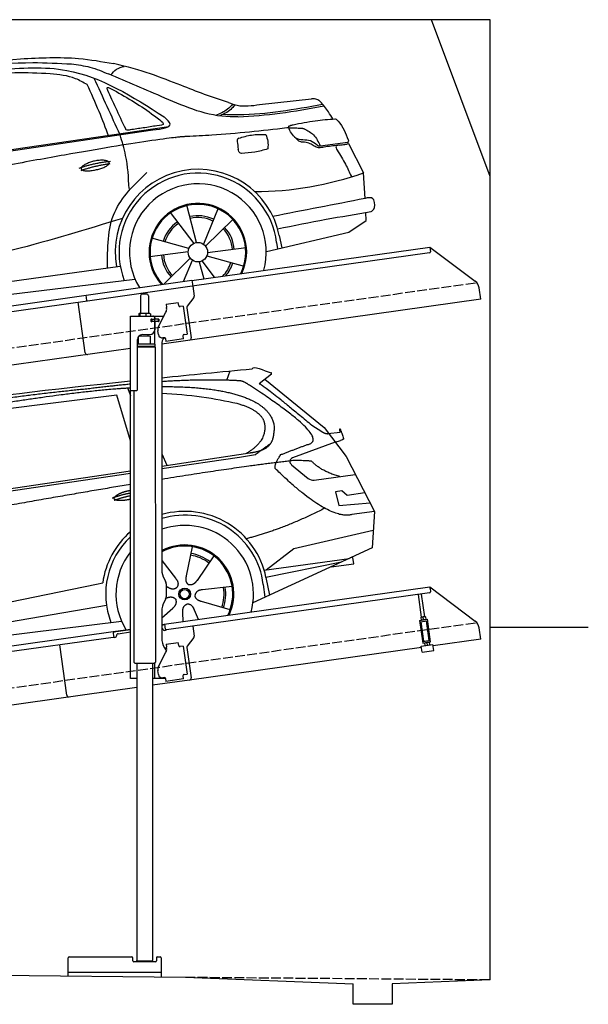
# Model space of a CAD drawing. Extents: x 200 to 6000, y 75 to 5100.
# Tile 3 of 3: x 3100 to 6000, y 75 to 5100. Entities that reach past the tile are written whole.
import ezdxf

# ---------------------------------------------------------------- set-up
doc = ezdxf.new("R2010")
doc.units = 0
doc.header["$LTSCALE"] = 10
doc.header["$MEASUREMENT"] = 0
doc.linetypes.add('GEN3', pattern=[6.25, 5, -1.25])
doc.layers.get('0').update_dxf_attribs({"linetype": 'CONTINUOUS'})
for name, color, linetype in [('3', 6, 'GEN3'), ('CAR', 1, 'CONTINUOUS'), ('SICHTBARE_KANTEN_DIN_', 7, 'CONTINUOUS')]:
    doc.layers.add(name, color=color, linetype=linetype)
doc.layers.add('AM_0', color=7, linetype='CONTINUOUS', lineweight=30)

# ---------------------------------------------------------------- blocks, each defined once
blk = doc.blocks.new('car_150')
at = {"layer": 'CAR'}
for p, q in [((12911.4, 1713.8), (12921.4, 1673.7)), ((13419.2, 1691), (13440.8, 1736.1)), ((12024, 1680.6), (11430.7, 1652.9)), ((11899, 1265.9), (12024, 1680.6)), ((12096.6, 1708.3), (11989, 1268.4)), ((12090.6, 1271.1), (12150.5, 1682.1)), ((12852.3, 1684.4), (12150.5, 1682.1)), ((12893.2, 1443.1), (12852.3, 1684.4)), ((13649.1, 1693.4), (13579.8, 1653)), ((13612.7, 1672.2), (13882, 1390.9)), ((11135.2, 1654.5), (11161.3, 1635)), ((11141, 1657.4), (11166.4, 1638.4)), ((11073.9, 1494.7), (10907.2, 1337.8)), ((13821.3, 1410.9), (13867.6, 1371.9)), ((13044.2, 1359.1), (13061.8, 1297.5)), ((13882, 1390.9), (13975.4, 1230.3)), ((13896.3, 1358), (13960.6, 1358.2)), ((13036.5, 1296.8), (13490.1, 1309.1)), ((13928.7, 1310.6), (13703.2, 1256.7)), ((13928.7, 1310.6), (13956.3, 1315.1)), ((10792.4, 1227), (12873.3, 1279.9)), ((10878.7, 1293.9), (10839.1, 1237.2)), ((10839.1, 1237.2), (12874.8, 1292.4)), ((13035, 1284), (13434.9, 1294.1)), ((13434.9, 1294.1), (13517.7, 1297.1)), ((10839.1, 1237.2), (10797.9, 1237.1)), ((13693.4, 1223.4), (13769.9, 1143.6)), ((13975.4, 1230.3), (14085, 934.5)), ((13799.3, 1131.2), (14011, 1134.1)), ((10757.1, 671.1), (10756.8, 1096.7)), ((13933.1, 1058.7), (13900.4, 1058.1)), ((13900.4, 1058.1), (13908.6, 986.7)), ((13957.3, 1033.3), (13933.1, 1058.7)), ((14047.8, 1034.9), (13957.3, 1033.3)), ((13908.6, 986.7), (14067.8, 981)), ((14085, 934.5), (13968.1, 932.9)), ((14085, 934.5), (14050.3, 752)), ((13141, 869.2), (13092, 726)), ((10407.4, 821.5), (10358.4, 678.2)), ((12978, 818.6), (13036.1, 720.2)), ((13244.2, 809.3), (13143.9, 695.8)), ((13654.4, 796.4), (14067.1, 840.8)), ((10225.5, 803), (10302.5, 672.5)), ((10510.6, 761.5), (10410.3, 648.1)), ((13500.7, 706.9), (13654.4, 796.4)), ((10136.6, 723.4), (10257.7, 632.5)), ((10765.8, 586.7), (12632.4, 738.6)), ((12632.4, 738.6), (12664.9, 741.2)), ((14050.3, 752), (13413, 548)), ((13489.8, 706.7), (13927.7, 712.7)), ((13947.4, 714.7), (13934, 714.7)), ((13947.5, 682.1), (13947.4, 714.7)), ((12984.9, 685.1), (12991.3, 680.2)), ((13886, 699.4), (13494.9, 667.6)), ((13494.9, 667.6), (13502.3, 576.6)), ((13831.6, 682), (13947.5, 682.1)), ((10786.5, 535.1), (12670.6, 626.7)), ((12976.6, 624.6), (12979.5, 625.3)), ((13318, 642.1), (13166.6, 644.4)), ((13477, 633.5), (13477, 568.5)), ((10098.1, 544.7), (10245.9, 577.5)), ((10584.4, 594.3), (10433, 596.6)), ((10746.2, 585.5), (10746.3, 535.1)), ((10765.8, 586.7), (10766, 535.1)), ((12942.4, 527.2), (13003.7, 570.3)), ((13127.9, 496.8), (13108.7, 559.2)), ((13292.9, 525.4), (13154, 585.7)), ((10157.7, 443.6), (10270.1, 522.6)), ((10559.3, 477.7), (10420.4, 538)), ((10688.1, 535.1), (12736.4, 536.2)), ((13047.9, 495.3), (13052.4, 542.1)), ((10314.2, 446.4), (10318.7, 494.4)), ((10394.7, 447.8), (10378.5, 500.5))]:
    blk.add_line(p, q, dxfattribs=at)
for centre, radius in [((13073.2, 633.8), 30.1), ((13073.2, 633.8), 23.6), ((10339.5, 586.1), 30.1), ((10339.5, 586.1), 23.6)]:
    blk.add_circle(centre, radius, dxfattribs=at)
for centre, radius, start, end in [((11252.1, 1516.2), 174.5, 103.8736, 114.54), ((13707.9, 1237.3), 20, 103.4358, 223.7473), ((10257, 101.4), 1122.3, 110.1048, 125.4377), ((13798.8, 1171.2), 40, 223.7473, 270.7861), ((10364.6, -67.1), 1141.2, 89.2488, 102.378), ((10404, 1188.8), 117.4, 257.9855, 270.1884), ((13073.6, 633.3), 422.7, 4.6504, 99.1419), ((10341.7, 585.3), 424.2, 0.1908, 123.6545), ((13073.6, 633.3), 403.4, 0.0315, 99.935), ((10341.7, 585.3), 404.6, 0.0315, 126.0807), ((13073.6, 633.3), 422.7, 124.0292, 165.2126), ((13073.6, 633.3), 403.4, 126.4564, 193.9312), ((10364.6, -67.1), 1141.2, 117.0267, 123.6712), ((13073.2, 633.8), 200.6, 117.1152, 118.6429), ((13073.2, 633.8), 200.6, 45.1152, 74.5463), ((13073.2, 633.8), 209.6, 45.262, 74.3995), ((10339.5, 586.1), 209.6, 117.262, 146.3995), ((10339.5, 586.1), 200.6, 117.1152, 146.5463), ((10339.5, 586.1), 200.6, 45.1152, 74.5463), ((10339.5, 586.1), 209.6, 45.262, 74.3995), ((13073.2, 633.8), 200.6, 333.1152, 2.5463), ((13073.2, 633.8), 209.6, 333.262, 2.3995), ((10339.5, 586.1), 200.6, 189.1152, 218.5463), ((10339.5, 586.1), 200.6, 333.1152, 2.5463), ((10339.5, 586.1), 209.6, 333.262, 2.3995), ((10339.5, 586.1), 209.6, 189.262, 218.3995)]:
    blk.add_arc(centre, radius, start, end, dxfattribs=at)
at = {"layer": 'CAR', "color": 1}
for centre, radius, start, end in [((13073.2, 633.8), 350.6, 337.8443, 102.4953), ((10339.5, 586.1), 352.3, 337.7412, 134.083), ((13073.2, 633.8), 350.6, 135.1816, 204.2079), ((13073.2, 633.8), 245, 326.7419, 111.5119), ((13073.2, 633.8), 250.6, 327.615, 110.8156), ((10339.5, 586.1), 247.7, 326.8255, 152.4877), ((10339.5, 586.1), 245, 326.3886, 152.2472), ((10339.5, 586.1), 247.7, 177.212, 215.2267), ((10339.5, 586.1), 245, 177.2589, 215.6636)]:
    blk.add_arc(centre, radius, start, end, dxfattribs=at)
at = {"layer": 'CAR'}
for points, degree in [([(11210.2, 1685.6), (11542.9, 1749.4), (12105.1, 1762), (12930.5, 1747.4)], 3), ([(11740.1, 1722.1), (11497.4, 1715.5), (11268.8, 1681.6)], 2), ([(12704.3, 1733.1), (12355.7, 1743.2), (11740.1, 1722.1)], 2), ([(12928.4, 1730.7), (12821.6, 1733.6), (12704.3, 1733.1)], 2), ([(13480.9, 1680.7), (13311.8, 1711.2), (13088.8, 1724)], 2), ([(13091.3, 1744.3), (13237.9, 1741.3), (13392.2, 1737.5), (13554.4, 1733)], 3), ([(13554.4, 1733), (13562.4, 1752.7), (13610.5, 1716.8), (13648.2, 1701.9)], 3), ([(10930.4, 1515.2), (11065.6, 1627.8), (11179.6, 1674.9)], 2), ([(11268.8, 1681.6), (11213.7, 1673.9), (11145.7, 1624)], 2), ([(11152.7, 1597.4), (11243.5, 1663), (11380.1, 1676.4)], 2), ([(13081.7, 1665.8), (13216.8, 1643.4), (13354, 1605.1), (13455.3, 1568)], 3), ([(13085.7, 1699.1), (13316, 1672.5), (13510.3, 1621.4), (13649.5, 1535.3), (13627.4, 1407.4)], 4), ([(13531.1, 1651.2), (13504.7, 1676.4), (13480.9, 1680.7)], 2), ([(13649.1, 1693.4), (13650.8, 1695), (13646.2, 1697.1), (13650.7, 1700.9), (13648.2, 1701.9)], 4), ([(10638.9, 1256.3), (10666.6, 1238), (10970.1, 1510.3), (11145.7, 1624)], 3), ([(11430.7, 1652.9), (11206.1, 1629.9), (11073.9, 1494.7)], 2), ([(13782.7, 1314.6), (13923.3, 1322), (13531.1, 1651.2)], 2), ([(13579.8, 1653), (13583.8, 1663.8), (13821.3, 1410.9)], 2), ([(10839.1, 1237.2), (10755.1, 1275), (11042.6, 1519.1), (11152.7, 1597.4)], 3), ([(13455.3, 1568), (13571.8, 1520.1), (13582.6, 1454.2)], 2), ([(10930.4, 1515.2), (10850.9, 1452.6), (10750.8, 1366.4), (10624.3, 1257.8), (10630.3, 1256.1)], 4), ([(13582.6, 1454.2), (13589.9, 1359.8), (13473.4, 1308.7)], 2), ([(13490.1, 1309.1), (13540.2, 1310.5), (13607.7, 1314), (13619.9, 1364.1), (13627.4, 1407.4)], 4), ([(10886.5, 1311.8), (10902.2, 1342.5), (10944.6, 1357.7)], 2), ([(10944.6, 1357.7), (10973.1, 1364.2), (10986, 1363.3)], 2), ([(10978.5, 1259), (10998.5, 1312.5), (10994.7, 1357.3)], 2), ([(10986, 1363.3), (10992.2, 1357.4), (10994.7, 1357.3)], 2), ([(13867.6, 1371.9), (13876, 1364.8), (13894, 1355.1), (13898.5, 1357.6), (13900.4, 1359.2)], 4), ([(13960.6, 1358.2), (13957.9, 1406.1), (13973.8, 1323.1)], 2), ([(10965.2, 1251), (10843.5, 1229), (10886.5, 1311.8)], 2), ([(13517.7, 1297.1), (13547.8, 1313.8), (13602.8, 1344.7)], 2), ([(13646, 1280.8), (13782.7, 1314.6)], 1), ([(13973.8, 1323.1), (13974.1, 1319.4), (13966.4, 1316.7), (13956.3, 1315.1)], 3), ([(10140.7, 1216.8), (10314.3, 1236.6), (10479.5, 1251.5), (10638.9, 1256.3)], 3), ([(10756.8, 1096.7), (10752.3, 1180.2), (10838, 1299.8)], 2), ([(10965.2, 1251), (10971.1, 1252.9), (10978.5, 1259)], 2), ([(11959.5, 1175.6), (11961.8, 1206.7), (11989, 1268.4)], 2), ([(13609.5, 1213.7), (13606.8, 1237.9), (13646, 1280.8)], 2), ([(10136.8, 1184.9), (10312.9, 1212.3), (10551.6, 1232.1)], 2), ([(12866.3, 1222.8), (11949.2, 1183.9), (10404.4, 1071.4)], 2), ([(10551.6, 1232.1), (10606.6, 1235.5), (10630, 1255)], 2), ([(13710.6, 1243.2), (13442.1, 1244.8), (13028.3, 1229.3)], 2), ([(13968.1, 932.9), (13845.3, 918), (13609.5, 1213.7)], 2), ([(13798.7, 1227.2), (13797.4, 1230.2), (13710.6, 1243.2)], 2), ([(13931.8, 1133), (13845.5, 1166.6), (13798.7, 1227.2)], 2), ([(11966.3, 684.4), (11947.2, 997.3), (11959.5, 1175.6)], 2), ([(12766.3, 1166), (12812.1, 1177.1), (12861, 1179.8)], 2), ([(12773.7, 1153.3), (12815.9, 1162.4), (12859.4, 1166.5)], 2), ([(12775.3, 1160.9), (12774.4, 1168.7), (12785.6, 1178.2), (12809.4, 1187.4), (12837.3, 1192.4), (12862.6, 1193)], 5), ([(12857.1, 1147.9), (12833.5, 1145.1), (12808.5, 1145), (12787.3, 1147.9), (12776.2, 1153.7), (12775.3, 1160.9)], 5), ([(9741.7, 1082), (9792.2, 1106.9), (9868, 1128.7)], 2), ([(11730.9, 1114.3), (11806, 1132.5), (11889.6, 1128.1)], 2), ([(11736.2, 1100.5), (11810, 1116.4), (11887.9, 1117)], 2), ([(9741.7, 1082), (9609.2, 1016.6)], 1), ([(9609.2, 1016.6), (9559.3, 1005.4), (9533, 884.6)], 2), ([(9719, 1030.4), (9665.9, 1005.8), (9630.6, 957.3)], 2), ([(9845.7, 1043.5), (9759.5, 1040.9), (9719, 1030.4)], 2), ([(9857.3, 1042), (9851.3, 1042.7), (9845.7, 1043.5)], 2), ([(9630.6, 957.3), (9611, 913.8), (9609.3, 895.7)], 2), ([(9831, 949.6), (9840.7, 962.6), (9849.5, 977.9)], 2), ([(13835.3, 982), (13612, 900.6), (13419.6, 876.1)], 2), ([(9610.6, 893.4), (9755, 898.2), (9831, 949.6)], 2), ([(9533, 884.6), (9526.5, 867.3), (9533.3, 836.2), (9544.5, 802.1), (9556, 769.5)], 4), ([(9609.3, 895.7), (9612.6, 895.6), (9610.6, 893.4)], 2), ([(13036.1, 720.2), (13054.6, 694.2), (13038.2, 672.9)], 2), ([(13092, 726), (13087.7, 713.3), (13084, 699.2), (13088.6, 685.5), (13099.5, 679.2)], 4), ([(10302.5, 672.5), (10321, 646.5), (10304.6, 625.2)], 2), ([(10358.4, 678.2), (10354.1, 665.6), (10350.4, 651.5), (10355, 637.8), (10365.9, 631.5)], 4), ([(11966.3, 684.4), (11977.6, 619.7), (11983.1, 593.3)], 2), ([(12991.3, 680.2), (13015.2, 659), (13038.2, 672.9)], 2), ([(13143.9, 695.8), (13135.1, 685.8), (13124.6, 675.6), (13110.4, 672.8), (13099.5, 679.2)], 4), ([(10257.7, 632.5), (10281.6, 611.2), (10304.6, 625.2)], 2), ([(10410.3, 648.1), (10401.4, 638.1), (10391, 627.9), (10376.8, 625.1), (10365.9, 631.5)], 4), ([(12979.5, 625.3), (13010, 634.8), (13025.2, 612.6)], 2), ([(13003.7, 570.3), (13031.3, 586.5), (13025.2, 612.6)], 2), ([(13166.6, 644.4), (13134.8, 647.5), (13124.4, 622.8)], 2), ([(13154, 585.7), (13123.7, 595.9), (13124.4, 622.8)], 2), ([(10245.9, 577.5), (10276.4, 587.1), (10291.6, 564.9)], 2), ([(10270.1, 522.6), (10297.7, 538.8), (10291.6, 564.9)], 2), ([(10433, 596.6), (10401.2, 599.8), (10390.8, 575)], 2), ([(10420.4, 538), (10390.1, 548.2), (10390.8, 575)], 2), ([(13052.4, 542.1), (13052.7, 574.1), (13078.5, 581.6)], 2), ([(13112.1, 548.2), (13105.2, 579.4), (13078.5, 581.6)], 2), ([(10318.7, 494.4), (10319.1, 526.3), (10344.9, 533.9)], 2), ([(10378.5, 500.5), (10371.6, 531.7), (10344.9, 533.9)], 2)]:
    blk.add_open_spline(points, degree=degree, dxfattribs=at)
for points, degree, knots in [([(11380.1, 1676.4), (11407, 1677.9), (11545.9, 1684.7), (12131.3, 1711.8), (12584.9, 1726.7), (12852.7, 1717.4), (12926.2, 1712.9)], 4, [0.0821318, 0.0821318, 0.0821318, 0.0821318, 0.0821318, 0.258851, 0.508851, 0.6086078, 0.6086078, 0.6086078, 0.6086078, 0.6086078]), ([(11736, 1111.2), (11735, 1119.4), (11755.7, 1136.1), (11838.1, 1157.7), (11931.6, 1126.3), (11845.9, 1093.1), (11761.1, 1092.3), (11737, 1103), (11736, 1111.2)], 5, [0, 0, 0, 0, 0, 0, 0.300106, 0.500106, 0.700106, 1, 1, 1, 1, 1, 1]), ([(9598.9, 658.5), (9606.2, 641.3), (9613.6, 624.7), (9621, 608.6), (9628.5, 593), (9650.9, 546.7), (9679.8, 538.5), (9717.2, 527.6), (9794.4, 527.1)], 4, [0.7158579, 0.7158579, 0.7158579, 0.7158579, 0.7158579, 0.9411234, 0.9411234, 0.9411234, 0.9411234, 1.6094789, 1.6094789, 1.6094789, 1.6094789, 1.6094789])]:
    blk.add_open_spline(points, degree=degree, knots=knots, dxfattribs=at)
blk = doc.blocks.new('car_150_')
at = {"layer": 'CAR'}
for p, q in [((6993.7, 5277.2), (7129.2, 5288.8)), ((6796.4, 5203.8), (6750.1, 4783)), ((6853.7, 5152.6), (6855.4, 5188)), ((6731.9, 5170.4), (6283.3, 5089.2)), ((6657.9, 4752.4), (6731.9, 5170.4)), ((6848, 4782.8), (6853.7, 5152.6)), ((5993.7, 5075.5), (6021.3, 5060)), ((8349.8, 5065.2), (8614.8, 5095.9)), ((5703.5, 4603.8), (7806, 4931.3)), ((5748.6, 4619.9), (7887.1, 4949.3)), ((5948.1, 4905.6), (5809.7, 4736.5)), ((8659.8, 4857.1), (8801.1, 4877.5)), ((8805, 4869.2), (8883.2, 4720.4)), ((5780.5, 4681.2), (5748.6, 4619.9)), ((8891.2, 4589.9), (8883.2, 4720.4)), ((5748.6, 4619.9), (5707.7, 4614.5)), ((8033.2, 4358.3), (7982.9, 4548.5)), ((8143.1, 4534), (8068.7, 4350.5)), ((7897.5, 4510.1), (8019.3, 4353.9)), ((8079.5, 4340.6), (8219, 4479.2)), ((8810.7, 4417.6), (8898.1, 4478.2)), ((8898.1, 4478.2), (8895.6, 4518.3)), ((5249.2, 4379.1), (5338.8, 4399.4)), ((7994.7, 4327.2), (7804.9, 4378.7)), ((8391.6, 4316.2), (8810.7, 4417.6)), ((8455.6, 4397.8), (8469.1, 4334.6)), ((8286.5, 4333.3), (8090.4, 4305.9)), ((8442.3, 4361.7), (8446.4, 4329.7)), ((4697.5, 4174.8), (4774.2, 4288.5)), ((7795.4, 4285.5), (7991.5, 4312.9)), ((8002.4, 4278.2), (7867.9, 4144.6)), ((8087.2, 4291.6), (8277, 4240.1)), ((7646, 4233.7), (5761.2, 3956.2)), ((7969.2, 4159.6), (8013.2, 4268.3)), ((8048.7, 4260.5), (8071.6, 4173.8)), ((8127.2, 4182.1), (8062.7, 4264.8)), ((5267.2, 3949.5), (5216.9, 4139.6)), ((5377, 4125.1), (5302.6, 3941.6)), ((5689.3, 3904.2), (7721.3, 4169.7)), ((5131.5, 4101.3), (5253.2, 3945.1)), ((5313.4, 3931.7), (5452.9, 4070.3)), ((5734.4, 4063.7), (5670.2, 4054.4)), ((5228.7, 3918.3), (5038.9, 3969.8)), ((4463, 3925.5), (4449.3, 3931.7)), ((4478.1, 3864), (4463, 3925.5)), ((4848.5, 3866.9), (4853.3, 3950.1)), ((4871, 3924.2), (4867.7, 3867.1)), ((5520.5, 3924.4), (5324.3, 3897.1)), ((5676.1, 3953), (5682.6, 3903)), ((5695.3, 3956.7), (5702.3, 3904.6)), ((5761.2, 3956.2), (5696.7, 3946.7)), ((5029.4, 3876.7), (5225.5, 3904)), ((5236.4, 3869.4), (5098.3, 3732.1)), ((5321.2, 3882.8), (5511, 3831.3)), ((5689.3, 3904.2), (5624.9, 3894.7)), ((5693.6, 3903), (5693.4, 3904.4)), ((5201.8, 3747.5), (5247.2, 3859.5)), ((5282.7, 3851.6), (5306.1, 3763)), ((5362.6, 3771.4), (5296.6, 3856))]:
    blk.add_line(p, q, dxfattribs=at)
for centre in [(8041, 4309.4), (5274.9, 3900.5)]:
    blk.add_circle(centre, 49.6, dxfattribs=at)
for centre, radius, start, end in [((6122, 4949.8), 174.5, 111.2882, 121.9546), ((8042.2, 4309.4), 422.7, 12.065, 190.707), ((8042.2, 4309.4), 403.4, 7.4461, 201.5292), ((8307.4, 6330.9), 1710.3, 270.6601, 289.6726), ((8041, 4309.4), 348.9, 345.0424, 211.6777), ((8041, 4309.4), 249, 334.6275, 221.995), ((8041, 4309.4), 244.1, 333.8517, 222.7626), ((8041, 4309.4), 186.2, 64.7762, 103.2667), ((8041, 4309.4), 176.5, 64.6018, 103.1816), ((5356.2, 3104.6), 1422.1, 107.8766, 127.519), ((8041, 4309.4), 186.2, 124.7762, 163.2667), ((8041, 4309.4), 176.5, 124.6018, 163.1816), ((8041, 4309.4), 176.5, 4.6018, 43.1816), ((8041, 4309.4), 186.2, 4.7762, 43.2667), ((5347.7, 3787.7), 599.5, 99.4563, 135.2463), ((5274.9, 3900.5), 424.2, 7.6054, 174.1435), ((5274.9, 3900.5), 404.6, 7.4461, 176.652), ((8041, 4309.4), 186.2, 184.7762, 223.2667), ((8041, 4309.4), 176.5, 184.6018, 223.1816), ((5274.9, 3900.5), 350, 344.7595, 185.4081), ((8041, 4309.4), 176.5, 316.6896, 343.1816), ((8041, 4309.4), 186.2, 320.3371, 343.2667), ((5274.9, 3900.5), 250, 334.2204, 187.3999), ((5274.9, 3900.5), 246.4, 333.6424, 187.5031), ((5274.9, 3900.5), 186.2, 64.7762, 103.2667), ((5274.9, 3900.5), 176.5, 64.6018, 103.1816), ((5274.9, 3900.5), 186.2, 124.7762, 163.2667), ((5274.9, 3900.5), 176.5, 124.6018, 163.1816), ((5274.9, 3900.5), 176.5, 4.6018, 43.1816), ((5274.9, 3900.5), 186.2, 4.7762, 43.2667), ((5274.9, 3900.5), 186.2, 184.7762, 223.2667), ((5274.9, 3900.5), 176.5, 184.6018, 223.1816), ((5274.9, 3900.5), 176.5, 315.6124, 343.1816), ((5274.9, 3900.5), 186.2, 319.3932, 343.2667), ((5274.9, 3900.5), 250, 213.2019, 222.6786), ((5274.9, 3900.5), 246.4, 213.7482, 223.2566), ((5274.9, 3900.5), 350, 217.4387, 217.626)]:
    blk.add_arc(centre, radius, start, end, dxfattribs=at)
for centre, major_axis, ratio, start_param, end_param in [((4699.7, 3882.5), (4.4, -29.4), 0.870747, 3.078863, 5.190641), ((4699.8, 3882.5), (-4.4, 29.6), 0.439627, 4.05108, 8.39242), ((4699.7, 3882.6), (4.4, -29.5), 0.784824, 3.019947, 3.143719)]:
    blk.add_ellipse(centre, major_axis=major_axis, ratio=ratio, start_param=start_param, end_param=end_param, dxfattribs=at)
for points in [[(6058.7, 5112.4), (6315.6, 5167.8), (6993.6, 5277.2)], [(7129.2, 5288.8), (7425.2, 5293.1), (7603.8, 5268.4)], [(6252.1, 5110.1), (6701.9, 5189.7), (7011, 5233.1)], [(6590.3, 5194.3), (7191.5, 5270.3), (7389.2, 5264.7)], [(7010.2, 5233), (7365.4, 5231.9), (7863.2, 4999)], [(7389.2, 5264.7), (7483, 5249), (7578.6, 5215.1)], [(7590.1, 5210.4), (7618.6, 5239.2), (7657.5, 5254.4)], [(7280.4, 5213.4), (7100.8, 5216.9), (6855.4, 5188)], [(7469.5, 5159.8), (7410.3, 5189.8), (7280.4, 5213.4)], [(7639.4, 4905.3), (7505.7, 5192.1)], [(8238.8, 5002.4), (8200.2, 5001.6), (7866.3, 5094.6), (7578.6, 5215.1)], [(7582.2, 4896.4), (7531.4, 5023.6), (7469.5, 5159.8)], [(7575.1, 5131.1), (7571.2, 5144.8), (7592.5, 5140)], [(7592.5, 5140), (7799.5, 5014.1), (7855.1, 4971.8)], [(8659.2, 5083.2), (8642.4, 5093.4), (8614.8, 5095.9)], [(8723.8, 4994.4), (8701.4, 5030.2), (8659.2, 5083.2)], [(8213.4, 5067), (8186.6, 5040.1), (8125.8, 5007.6)], [(8224.6, 5063.8), (8208.7, 5044.9), (8182.8, 5023.9), (8149.7, 5006.6)], [(8163.6, 5014.3), (8243.5, 5013.7), (8670.3, 5069.3)], [(8191, 5074.7), (8235.7, 5060.8), (8349.8, 5065.2)], [(8240.9, 5001), (8453.9, 5021.9), (8677.8, 5060.7)], [(7806, 4931.3), (7894.4, 4962.2), (7863.2, 4999)], [(8521.1, 4963.5), (8634.4, 4984.8), (8734.9, 4995.3)], [(8734.9, 4995.3), (8736.6, 4995.1), (8751.6, 4983.9), (8803.6, 4888.9)], [(7690.7, 4930.9), (7670.7, 4931.6), (7668, 4935.3)], [(7827.4, 4952.7), (7757.4, 4941.2), (7690.7, 4930.9)], [(7855.1, 4971.8), (7859.5, 4964.9), (7827.4, 4952.7)], [(8489.1, 4946.9), (8107.9, 4906.7), (7979.4, 4899)], [(8499.4, 4953.2), (8500.3, 4955.9), (8504.4, 4958.4)], [(8514.3, 4920.1), (8499.6, 4950.3), (8499.4, 4953.2)], [(8504.4, 4958.4), (8514.7, 4962.1), (8521.1, 4963.5)], [(8578.5, 4942.4), (8626.1, 4912.6), (8659.8, 4857.1)], [(7687.8, 4631.1), (7668.8, 4800.4), (7639.4, 4905.3)], [(8245.8, 4892.2), (8238.1, 4888.3), (8237.1, 4876.1)], [(8237.1, 4876.1), (8242.7, 4837)], [(8244.9, 4892.1), (8310.4, 4909.4), (8382.6, 4912.4)], [(8382.6, 4912.4), (8393, 4879.1), (8393.3, 4838.9)], [(8581.1, 4874.9), (8560.8, 4876.6), (8529.9, 4900.7)], [(8629.7, 4855.7), (8609.4, 4867.3), (8581.1, 4874.9)], [(8803.6, 4888.9), (8805.2, 4882.6), (8801.1, 4877.5)], [(8805, 4869.2), (8801.1, 4877.5)], [(8260.3, 4814.7), (8250.8, 4817.5), (8242.7, 4837)], [(8393.3, 4838.9), (8327.1, 4822.4), (8259.4, 4814.5)], [(8664.2, 4847.7), (8651.9, 4847.2), (8629.7, 4855.7)], [(8759.3, 4861.5), (8741.4, 4855.9), (8747.8, 4835.1)], [(8747.8, 4835.1), (8790.3, 4763.6), (8820.8, 4701.6)], [(8757.3, 4861.2), (8786.1, 4865.5), (8805, 4869.2)], [(7581.1, 4224.1), (7615.2, 4510.4), (7777.7, 4714.5)], [(5483, 4604.3), (5518.2, 4610.1), (5547.5, 4613)], [(5703.5, 4603.8), (5727.7, 4327.2), (5815.9, 3920.7)], [(8891.2, 4589.9), (8420.6, 4494.5)], [(8935.7, 4582.7), (8931.6, 4588.3), (8891.2, 4589.9)], [(8922.6, 4523), (8936.6, 4535.2), (8935.7, 4582.7)], [(8446.2, 4431.7), (8693.5, 4482.1), (8922.6, 4523)], [(7654.8, 4478.5), (7099.9, 4313.4), (5734.4, 4063.7)], [(4774.2, 4288.5), (4659.3, 4269.8), (4567.9, 4222.9)], [(4567.9, 4222.9), (4519.6, 4194.8), (4502.9, 4113.4)], [(4521.8, 4177.7), (4571.6, 4179.9), (4749.3, 4251.6)], [(4435.2, 4069.4), (4583.3, 4094.2), (4831, 4173.4)], [(4506.8, 4110.9), (4647.6, 4153.7), (4697.5, 4174.8)], [(4502.9, 4113.4), (4503.1, 4110.8), (4506.8, 4110.9)], [(4439.9, 3955.5), (4435.9, 3967.1), (4437.7, 3977.1)], [(4437.7, 3977.1), (4639.7, 4000.1), (4865.6, 4011.8)], [(4860.2, 3989.6), (4515.7, 3964.4), (4439.9, 3955.5)], [(4648.5, 3915.5), (4682.8, 3935.6), (4856.8, 3972.2)], [(4452, 3925), (4450.8, 3925.8), (4449.5, 3930), (4449.3, 3931.7)], [(4455.1, 3908.2), (4458.1, 3913), (4464.2, 3915.7), (4462.2, 3923.2), (4452, 3925)], [(4457.8, 3901.6), (4456.6, 3902.4), (4455.3, 3906.6), (4455.1, 3908.2)], [(4461, 3884.9), (4463.9, 3889.5), (4470, 3892.3), (4467.9, 3899.7), (4457.8, 3901.6)], [(4463.7, 3878.2), (4462.5, 3879), (4461.2, 3883.2), (4461, 3884.9)]]:
    blk.add_spline(points, degree=3, dxfattribs=at)
for points, degree, knots in [([(8191, 5074.7), (8107.9, 5098.3), (7930.3, 5167), (7746.4, 5237.4), (7603.8, 5268.4)], 3, [5.571538, 5.571538, 5.571538, 5.571538, 32.165526, 64.936902, 64.936902, 64.936902, 64.936902]), ([(7668, 4935.3), (7650.2, 4969.8), (7620.8, 5036.6), (7588.5, 5099.8), (7575.1, 5131.1)], 3, [2.591518, 2.591518, 2.591518, 2.591518, 14.396583, 24.038621, 24.038621, 24.038621, 24.038621]), ([(8645.2, 4860.1), (8634.4, 4868.9), (8603, 4892.4), (8542.9, 4879.7), (8521, 4910.7), (8514.3, 4920.1)], 3, [0.658544, 0.658544, 0.658544, 0.658544, 4.748765, 12.290755, 15.589596, 15.589596, 15.589596, 15.589596]), ([(8645.2, 4860.1), (8647, 4858.9), (8651.5, 4856.3), (8656.7, 4856.7), (8659.8, 4857.1)], 3, [0.11133, 0.11133, 0.11133, 0.11133, 0.733961, 1.64284, 1.64284, 1.64284, 1.64284]), ([(8752.5, 4860.5), (8727.9, 4857.2), (8698.8, 4853.2), (8669.8, 4848.6), (8664.2, 4847.7)], 3, [0, 0, 0, 0, 7.10149, 8.807008, 8.807008, 8.807008, 8.807008]), ([(7442.5, 4729.7), (7440.4, 4737.7), (7458.8, 4757), (7537.7, 4789), (7634.5, 4769.9), (7553.7, 4725.9), (7469.8, 4714.2), (7444.6, 4721.7), (7442.5, 4729.7)], 5, [0, 0, 0, 0, 0, 0, 0.300106, 0.500106, 0.700106, 1, 1, 1, 1, 1, 1]), ([(6465.7, 4559.3), (6463.6, 4567.3), (6482, 4586.6), (6560.8, 4618.6), (6657.6, 4599.5), (6576.9, 4555.6), (6492.9, 4543.8), (6467.7, 4551.3), (6465.7, 4559.3)], 5, [0, 0, 0, 0, 0, 0, 0.300106, 0.500106, 0.700106, 1, 1, 1, 1, 1, 1]), ([(4434.3, 4093), (4435.5, 4060.6), (4436.9, 4022.1), (4441.6, 3983.8), (4442.4, 3977.7)], 3, [0, 0, 0, 0, 97.108013, 115.616313, 115.616313, 115.616313, 115.616313]), ([(4467.9, 3864), (4468.3, 3864.8), (4470.3, 3867.4), (4478.3, 3867.4), (4474, 3879.3), (4467.4, 3878.6), (4463.7, 3878.2)], 3, [2.682731, 2.682731, 2.682731, 2.682731, 5.656821, 12.3267, 20.012637, 30.346325, 30.346325, 30.346325, 30.346325])]:
    blk.add_open_spline(points, degree=degree, knots=knots, dxfattribs=at)
for points, degree in [([(6590.3, 5194.3), (6342.2, 5155.3), (6121.6, 5097.1)], 2), ([(5803.2, 4907.4), (5922.7, 5036.5), (6029.7, 5097.9)], 2), ([(6284.4, 5088.8), (6061.8, 5056.7), (5948.1, 4905.6)], 2), ([(6123.2, 5096.2), (6065.8, 5086.5), (6002.6, 5043)], 2), ([(6013, 5017.6), (6096.2, 5083.6), (6251.3, 5110.3)], 2), ([(5547.5, 4613), (5577.3, 4598.4), (5843.2, 4907.6), (6002.6, 5043)], 3), ([(5703.8, 4603.3), (5695, 4674.1), (5922.8, 4934.4), (6013, 5017.6)], 3), ([(8578.5, 4942.4), (8576.8, 4945.2), (8489.1, 4946.9)], 2), ([(7979.4, 4899), (7725, 4888.3), (5338.8, 4399.4)], 2), ([(5803.2, 4907.4), (5732.5, 4835), (5644.3, 4736.7), (5532.9, 4612.6), (5539.4, 4612.3)], 4), ([(6732.8, 4687.3), (6731.1, 4718.4), (6750.1, 4783)], 2), ([(5785.9, 4700), (5794.1, 4735.6), (5837.6, 4753)], 2), ([(5837.6, 4753), (5865, 4763.1), (5877.9, 4763.9)], 2), ([(5877.9, 4763.9), (5884.9, 4758.8), (5887.3, 4759.1)], 2), ([(5883.9, 4659.5), (5901.1, 4713.7), (5887.3, 4759.1)], 2), ([(7432.9, 4733.6), (7502, 4760.2), (7591.2, 4770)], 2), ([(7441.9, 4722), (7513, 4747.3), (7590.2, 4757.9)], 2), ([(5871.8, 4649.8), (5747.2, 4591.7), (5785.9, 4700)], 2), ([(6803, 4201), (6743.7, 4508.9), (6732.8, 4687.3)], 2), ([(5871.8, 4649.8), (5877.4, 4652.5), (5883.9, 4659.5)], 2), ([(4919.6, 4458.1), (5131.9, 4523.6), (5319.2, 4569), (5483, 4604.3)], 3), ([(5399.6, 4569.1), (5453.7, 4579.5), (5474.4, 4601.9)], 2), ([(6460.2, 4561.7), (6532.3, 4589.4), (6615.8, 4595.9)], 2), ([(6467.2, 4548.7), (6538.3, 4574), (6615.5, 4584.7)], 2), ([(4622.5, 4310.5), (4903.3, 4440.5), (5399.6, 4569.1)], 2), ([(4622.5, 4310.5), (4492.9, 4233.7)], 1), ([(4492.9, 4233.7), (4430.6, 4178.8), (4434.3, 4093)], 2), ([(4521.8, 4177.7), (4507.9, 4132), (4508.6, 4113.8)], 2), ([(6803, 4201), (6822.6, 4138.3), (6831.4, 4112.8)], 2), ([(4508.6, 4113.8), (4511.9, 4114.1), (4510.2, 4111.7)], 2), ([(4445.5, 3956.2), (4446.7, 3948), (4448, 3939.9), (4449.3, 3931.7)], 3), ([(4637.5, 3865.3), (4639.1, 3881.6), (4643.8, 3898.6), (4648.5, 3915.5)], 3)]:
    blk.add_open_spline(points, degree=degree, dxfattribs=at)

msp = doc.modelspace()

# ---------------------------------------------------------------- linework, layer by layer
for p, q in [((5500, 4300), (5200, 5100)), ((3978.5, 3769.4), (5191.6, 3939.9)), ((5191.6, 3939.9), (5195.1, 3915.1)), ((5191.6, 3939.9), (5423.5, 3765.1)), ((5190.8, 3909.5), (3979.7, 3739.3)), ((3438.7, 3694.5), (3978.4, 3770.4)), ((3978.4, 3770.4), (3982.7, 3739.7)), ((3979.7, 3739.3), (3446, 3664.3)), ((3982.7, 3739.7), (3989.8, 3689.3)), ((5451.2, 3673.4), (5443, 3732.1)), ((960, 3345.2), (3438.8, 3693.6)), ((3442.6, 3666.8), (3438.7, 3694.5)), ((3716.7, 3690.6), (3716.7, 3600.6)), ((3726.7, 3700.6), (3746.7, 3700.6)), ((3756.7, 3690.6), (3756.7, 3600.6)), ((5451.2, 3673.4), (3824.7, 3444.8)), ((3987.9, 3681.9), (3954.5, 3637.7)), ((3446, 3664.3), (960, 3314.9)), ((3434.6, 3400.1), (3398.4, 3657.6)), ((3846.7, 3647.9), (3909, 3656.6)), ((3846.7, 3647.9), (3848.9, 3632)), ((3849.5, 3627.8), (3848.9, 3632)), ((3911.3, 3640.8), (3909, 3656.6)), ((3911.3, 3640.8), (3911.4, 3639.8)), ((3917.1, 3635.6), (3918, 3635.7)), ((3933.9, 3637.9), (3918, 3635.7)), ((3933.9, 3637.9), (3953.9, 3495.3)), ((3952.6, 3630.3), (3974.3, 3476)), ((3664.7, 3587.6), (3836.1, 3587.6)), ((3664.7, 3207.6), (3664.7, 3587.6)), ((3706.8, 3598.2), (3706.8, 3587.6)), ((3727.5, 3600.6), (3709.5, 3600.6)), ((3712.5, 3598.2), (3712.5, 3587.6)), ((3754.5, 3600.6), (3727.5, 3600.6)), ((3742.5, 3598.2), (3742.5, 3587.6)), ((3764.2, 3600.6), (3754.5, 3600.6)), ((3766.6, 3598.2), (3766.6, 3587.6)), ((3773.4, 3571.6), (3769.7, 3571.6)), ((3770.7, 3561.8), (3770.7, 3569)), ((3773.4, 3571.6), (3785.7, 3571.6)), ((3773.7, 3571.6), (3773.7, 3559.6)), ((3787.7, 3571.6), (3785.7, 3571.6)), ((3787.7, 3571.6), (3788.7, 3571.6)), ((3788.7, 3577.6), (3788.7, 3574.6)), ((3789.4, 3571.6), (3788.7, 3571.6)), ((3788.7, 3559.6), (3788.7, 3571.6)), ((3807, 3571.6), (3789.4, 3571.6)), ((3789.7, 3572.1), (3789.7, 3587.6)), ((3808.7, 3572.1), (3789.7, 3572.1)), ((3807, 3571.6), (3807.7, 3571.6)), ((3807.7, 3559.6), (3807.7, 3571.6)), ((3808.5, 3533.5), (3846, 3607.1)), ((3809.7, 3571.1), (3809.7, 3560.1)), ((3807.7, 3559.6), (3769.8, 3559.6)), ((3785.7, 3559.1), (3773.4, 3559.1)), ((3788.7, 3556.1), (3788.7, 3517.6)), ((3789.7, 3444.7), (3789.7, 3559.1)), ((3808.7, 3559.1), (3789.7, 3559.1)), ((3700.7, 3210.6), (3700.7, 3467.6)), ((3766.7, 3484.6), (3706.7, 3483.9)), ((3706.7, 3444.7), (3706.7, 3483.9)), ((3718.7, 3484), (3718.7, 3491.6)), ((3725.7, 3492.6), (3763.7, 3492.6)), ((3754.7, 3484.5), (3754.7, 3492.6)), ((3766.7, 3444.6), (3766.7, 3484.6)), ((3807.8, 3493), (3805.1, 3512.8)), ((3838.4, 3477.1), (3830.4, 3475.9)), ((3844, 3472.8), (3846.1, 3457.9)), ((3935.2, 3470.5), (3846.1, 3457.9)), ((3932.8, 3487.3), (3933, 3486.3)), ((3935.2, 3470.5), (3933, 3486.3)), ((3938.1, 3493.1), (3937.1, 3493)), ((3938.1, 3493.1), (3953.9, 3495.3)), ((3664.7, 3422.4), (960, 3042.2)), ((3791.7, 3444.6), (3700.7, 3444.6)), ((3791.7, 3431.4), (3700.7, 3431.4)), ((3788.7, 3429.6), (3700.7, 3429.6)), ((3791.7, 3427.9), (3700.7, 3427.9)), ((3788.7, 3429.6), (3791.7, 3431.4)), ((3788.7, 3429.6), (3791.7, 3427.9)), ((3789.7, 3429.1), (3789.7, 3430.2)), ((3791.7, 3431.4), (3791.7, 3444.6)), ((3791.7, 3427.9), (3791.8, 1832.6)), ((3824.7, 3452.6), (3824.7, 2294.3)), ((3664.7, 1737.6), (3664.7, 3207.6)), ((3664.7, 3207.6), (3697.7, 3207.6)), ((3681.7, 3207.6), (3681.8, 1832.6)), ((3838.1, 2244.3), (3844.4, 2233.4)), ((3847.7, 2220.9), (3847.7, 2154.3)), ((3824.7, 2012.8), (5191.6, 2204.9)), ((5190.8, 2174.5), (3849, 1985.9)), ((5149.6, 2050.9), (5133.4, 2166.4)), ((5165.5, 2053.1), (5149.2, 2168.6)), ((5192.7, 2197), (5191.6, 2204.9)), ((5191.6, 2204.9), (5423.5, 2030.1)), ((5192.7, 2197), (5195.1, 2180.1)), ((3844.4, 2141.8), (3838.1, 2131)), ((3824.7, 2081), (3824.7, 1944.7)), ((3840.4, 2011), (3824.7, 2008.8)), ((3843.4, 1990.2), (3839.9, 2014.9)), ((5139.8, 2034.5), (5179.4, 2040.1)), ((5139.8, 2034.5), (5156.1, 1918.7)), ((5140.9, 2026.6), (5180.5, 2032.2)), ((5146.4, 2050.4), (5145.7, 2049.9)), ((5145.7, 2049.9), (5147.7, 2036.1)), ((5168.7, 2053.5), (5146.4, 2050.4)), ((5161.3, 1928.5), (5147.4, 2027.5)), ((5148.5, 2035.7), (5147.7, 2036.1)), ((5159.4, 2038.8), (5157.8, 2050.5)), ((5168.7, 2053.5), (5169.5, 2053.2)), ((5169.5, 2053.2), (5171.4, 2039.4)), ((5170.8, 2038.9), (5171.4, 2039.4)), ((5188, 1932.2), (5174, 2031.3)), ((5195.7, 1924.2), (5179.4, 2040.1)), ((960, 1610.2), (3577.5, 1978)), ((3577.5, 1978), (3664.7, 1990.3)), ((3577.5, 1978), (3578.6, 1970.1)), ((3664.7, 1986.3), (3578, 1974.1)), ((3580.9, 1953.3), (3578.6, 1970.1)), ((3601.8, 1966.3), (3664.7, 1975.2)), ((3831, 1988.4), (3831.1, 1987.4)), ((3836.8, 1983.2), (3841.7, 1983.9)), ((3982.7, 2004.7), (3989.8, 1954.3)), ((5451.2, 1938.4), (5443, 1997.1)), ((3576.7, 1947.6), (960, 1579.9)), ((3584.3, 1947.7), (3589.2, 1948.4)), ((3593.5, 1954), (3593.3, 1955)), ((3846.7, 1912.9), (3909, 1921.6)), ((3846.7, 1912.9), (3848.9, 1897)), ((3911.3, 1905.8), (3909, 1921.6)), ((3987.9, 1946.9), (3954.5, 1902.7)), ((5148.3, 1902.6), (5207.7, 1911)), ((5155, 1926.6), (5194.6, 1932.2)), ((5156.1, 1918.7), (5195.7, 1924.2)), ((5161.3, 1928.5), (5188, 1932.2)), ((5164.8, 1919.9), (5164.1, 1919.4)), ((5164.1, 1919.4), (5166, 1905.6)), ((5166.9, 1928.3), (5166.7, 1929.3)), ((5176.1, 1920), (5177.8, 1908.3)), ((5182.7, 1930.5), (5182.6, 1931.5)), ((5187, 1923), (5187.8, 1922.7)), ((5187.8, 1922.7), (5189.8, 1908.9)), ((5211.8, 1881.3), (5207.7, 1911)), ((5451.2, 1938.4), (5208.6, 1904.3)), ((3340.6, 1651.9), (3304.4, 1909.4)), ((3340.6, 1651.9), (3304.4, 1909.4)), ((3808.5, 1798.5), (3846, 1872.1)), ((3838.1, 1894.7), (3848.2, 1877.3)), ((3849.5, 1892.8), (3848.9, 1897)), ((3911.3, 1905.8), (3911.4, 1904.8)), ((3917.1, 1900.6), (3918, 1900.7)), ((3933.9, 1902.9), (3918, 1900.7)), ((3933.9, 1902.9), (3953.9, 1760.3)), ((3952.6, 1895.3), (3974.3, 1741)), ((5149.2, 1896), (3965.8, 1729.7)), ((5152.4, 1872.9), (5148.3, 1902.6)), ((5152.4, 1872.9), (5211.8, 1881.3)), ((5166.8, 1905.2), (5166, 1905.6)), ((5189.1, 1908.4), (5189.8, 1908.9)), ((3681.8, 1832.6), (3681.8, 1821.6)), ((3688.8, 1814.6), (3681.8, 1821.6)), ((3784.8, 1814.6), (3688.8, 1814.6)), ((3696.8, 1814.6), (3696.9, 298.6)), ((3776.8, 1814.6), (3776.9, 298.6)), ((3784.8, 1814.6), (3791.8, 1821.6)), ((3789.7, 1737.6), (3789.7, 1819.6)), ((3791.8, 1832.6), (3791.8, 1821.6)), ((3807.8, 1758), (3805.1, 1777.8)), ((3938.1, 1758.1), (3953.9, 1760.3)), ((3696.8, 1737.6), (3664.7, 1737.6)), ((3844, 1737.6), (3776.8, 1737.6)), ((3965.8, 1729.7), (3776.8, 1703.1)), ((3838.4, 1742.1), (3830.4, 1740.9)), ((3844, 1737.8), (3846.1, 1722.9)), ((3935.2, 1735.5), (3846.1, 1722.9)), ((3932.8, 1752.3), (3933, 1751.3)), ((3935.2, 1735.5), (3933, 1751.3)), ((3938.1, 1758.1), (3937.1, 1758)), ((3696.8, 1691.9), (960, 1307.2)), ((3346.9, 219.7), (3346.9, 312.6)), ((3351.9, 317.6), (3671.9, 317.6)), ((3676.9, 297.6), (3676.9, 312.6)), ((3796.9, 312.6), (3796.9, 297.6)), ((3801.9, 317.6), (3816.9, 317.6)), ((3821.9, 312.6), (3821.9, 215.2)), ((3791.9, 292.6), (3681.9, 292.6)), ((3697.9, 297.6), (3696.9, 298.6)), ((3697.9, 297.6), (3775.9, 297.6)), ((3710.9, 297.6), (3710.9, 292.6)), ((3762.9, 297.6), (3762.9, 292.6)), ((3775.9, 297.6), (3776.9, 298.6)), ((200, 250), (3945, 214)), ((3821.9, 237.6), (3346.9, 237.6)), ((3945, 214), (4800, 179.9)), ((4800, 75), (4800, 179.9)), ((5500, 200), (4999.5, 179.9)), ((4999.5, 179.9), (5000, 75)), ((5000, 75), (4800, 75))]:
    msp.add_line(p, q)
for points in [[(3844, 3472.8, 0), (3844, 3472.8, 0), (3844, 3472.8, 0), (3844, 3472.8, 0), (3844, 3472.8, 0), (3844, 3472.8, 0), (3844, 3472.8, 0), (3844, 3472.9, 0), (3844, 3472.9, 0), (3844, 3472.9, 0), (3844, 3472.9, 0), (3844, 3472.9, 0), (3844, 3472.9, 0), (3844, 3472.9, 0), (3844, 3472.9, 0), (3844, 3472.9, 0), (3844, 3472.9, 0), (3844, 3472.9, 0), (3844, 3472.9, 0), (3844, 3472.9, 0), (3844, 3473, 0), (3844, 3473, 0), (3844, 3473, 0), (3844, 3473, 0), (3844, 3473, 0), (3844, 3473, 0), (3844, 3473, 0), (3844, 3473, 0), (3844, 3473, 0), (3844, 3473, 0), (3844, 3473, 0), (3844, 3473, 0), (3844, 3473, 0), (3844, 3473.1, 0), (3844, 3473.1, 0), (3844, 3473.1, 0), (3844, 3473.1, 0), (3843.9, 3473.1, 0), (3843.9, 3473.1, 0), (3843.9, 3473.1, 0), (3843.9, 3473.1, 0), (3843.9, 3473.1, 0), (3843.9, 3473.1, 0), (3843.9, 3473.1, 0), (3843.9, 3473.1, 0), (3843.9, 3473.1, 0), (3843.9, 3473.2, 0), (3843.9, 3473.2, 0), (3843.9, 3473.2, 0), (3843.9, 3473.2, 0), (3843.9, 3473.2, 0), (3843.9, 3473.2, 0), (3843.9, 3473.2, 0), (3843.9, 3473.2, 0), (3843.9, 3473.2, 0), (3843.9, 3473.2, 0), (3843.9, 3473.2, 0), (3843.9, 3473.2, 0), (3843.9, 3473.2, 0), (3843.9, 3473.3, 0), (3843.9, 3473.3, 0), (3843.9, 3473.3, 0), (3843.9, 3473.3, 0), (3843.9, 3473.3, 0), (3843.9, 3473.3, 0), (3843.9, 3473.3, 0), (3843.9, 3473.3, 0), (3843.9, 3473.3, 0), (3843.9, 3473.3, 0), (3843.9, 3473.3, 0), (3843.9, 3473.3, 0), (3843.9, 3473.3, 0), (3843.9, 3473.4, 0), (3843.9, 3473.4, 0), (3843.9, 3473.4, 0), (3843.9, 3473.4, 0), (3843.9, 3473.4, 0), (3843.9, 3473.4, 0), (3843.9, 3473.4, 0), (3843.9, 3473.4, 0), (3843.9, 3473.4, 0), (3843.9, 3473.4, 0), (3843.9, 3473.4, 0), (3843.9, 3473.4, 0), (3843.9, 3473.4, 0), (3843.9, 3473.5, 0), (3843.9, 3473.5, 0), (3843.9, 3473.5, 0), (3843.9, 3473.5, 0), (3843.9, 3473.5, 0), (3843.9, 3473.5, 0), (3843.8, 3473.5, 0), (3843.8, 3473.5, 0), (3843.8, 3473.5, 0), (3843.8, 3473.5, 0), (3843.8, 3473.5, 0), (3843.8, 3473.5, 0), (3843.8, 3473.5, 0), (3843.8, 3473.6, 0), (3843.8, 3473.6, 0), (3843.8, 3473.6, 0), (3843.8, 3473.6, 0), (3843.8, 3473.6, 0), (3843.8, 3473.6, 0), (3843.8, 3473.6, 0), (3843.8, 3473.6, 0), (3843.8, 3473.6, 0), (3843.8, 3473.6, 0), (3843.8, 3473.6, 0), (3843.8, 3473.6, 0), (3843.8, 3473.6, 0), (3843.8, 3473.7, 0), (3843.8, 3473.7, 0), (3843.8, 3473.7, 0), (3843.8, 3473.7, 0), (3843.8, 3473.7, 0), (3843.8, 3473.7, 0), (3843.8, 3473.7, 0), (3843.8, 3473.7, 0), (3843.8, 3473.7, 0), (3843.8, 3473.7, 0), (3843.8, 3473.7, 0), (3843.8, 3473.7, 0), (3843.8, 3473.7, 0), (3843.8, 3473.8, 0), (3843.8, 3473.8, 0), (3843.8, 3473.8, 0), (3843.8, 3473.8, 0)], [(3844, 1737.8, 0), (3844, 1737.8, 0), (3844, 1737.8, 0), (3844, 1737.8, 0), (3844, 1737.8, 0), (3844, 1737.8, 0), (3844, 1737.8, 0), (3844, 1737.9, 0), (3844, 1737.9, 0), (3844, 1737.9, 0), (3844, 1737.9, 0), (3844, 1737.9, 0), (3844, 1737.9, 0), (3844, 1737.9, 0), (3844, 1737.9, 0), (3844, 1737.9, 0), (3844, 1737.9, 0), (3844, 1737.9, 0), (3844, 1737.9, 0), (3844, 1737.9, 0), (3844, 1738, 0), (3844, 1738, 0), (3844, 1738, 0), (3844, 1738, 0), (3844, 1738, 0), (3844, 1738, 0), (3844, 1738, 0), (3844, 1738, 0), (3844, 1738, 0), (3844, 1738, 0), (3844, 1738, 0), (3844, 1738, 0), (3844, 1738, 0), (3844, 1738.1, 0), (3844, 1738.1, 0), (3844, 1738.1, 0), (3844, 1738.1, 0), (3843.9, 1738.1, 0), (3843.9, 1738.1, 0), (3843.9, 1738.1, 0), (3843.9, 1738.1, 0), (3843.9, 1738.1, 0), (3843.9, 1738.1, 0), (3843.9, 1738.1, 0), (3843.9, 1738.1, 0), (3843.9, 1738.1, 0), (3843.9, 1738.2, 0), (3843.9, 1738.2, 0), (3843.9, 1738.2, 0), (3843.9, 1738.2, 0), (3843.9, 1738.2, 0), (3843.9, 1738.2, 0), (3843.9, 1738.2, 0), (3843.9, 1738.2, 0), (3843.9, 1738.2, 0), (3843.9, 1738.2, 0), (3843.9, 1738.2, 0), (3843.9, 1738.2, 0), (3843.9, 1738.2, 0), (3843.9, 1738.3, 0), (3843.9, 1738.3, 0), (3843.9, 1738.3, 0), (3843.9, 1738.3, 0), (3843.9, 1738.3, 0), (3843.9, 1738.3, 0), (3843.9, 1738.3, 0), (3843.9, 1738.3, 0), (3843.9, 1738.3, 0), (3843.9, 1738.3, 0), (3843.9, 1738.3, 0), (3843.9, 1738.3, 0), (3843.9, 1738.3, 0), (3843.9, 1738.4, 0), (3843.9, 1738.4, 0), (3843.9, 1738.4, 0), (3843.9, 1738.4, 0), (3843.9, 1738.4, 0), (3843.9, 1738.4, 0), (3843.9, 1738.4, 0), (3843.9, 1738.4, 0), (3843.9, 1738.4, 0), (3843.9, 1738.4, 0), (3843.9, 1738.4, 0), (3843.9, 1738.4, 0), (3843.9, 1738.4, 0), (3843.9, 1738.5, 0), (3843.9, 1738.5, 0), (3843.9, 1738.5, 0), (3843.9, 1738.5, 0), (3843.9, 1738.5, 0), (3843.9, 1738.5, 0), (3843.8, 1738.5, 0), (3843.8, 1738.5, 0), (3843.8, 1738.5, 0), (3843.8, 1738.5, 0), (3843.8, 1738.5, 0), (3843.8, 1738.5, 0), (3843.8, 1738.5, 0), (3843.8, 1738.6, 0), (3843.8, 1738.6, 0), (3843.8, 1738.6, 0), (3843.8, 1738.6, 0), (3843.8, 1738.6, 0), (3843.8, 1738.6, 0), (3843.8, 1738.6, 0), (3843.8, 1738.6, 0), (3843.8, 1738.6, 0), (3843.8, 1738.6, 0), (3843.8, 1738.6, 0), (3843.8, 1738.6, 0), (3843.8, 1738.6, 0), (3843.8, 1738.7, 0), (3843.8, 1738.7, 0), (3843.8, 1738.7, 0), (3843.8, 1738.7, 0), (3843.8, 1738.7, 0), (3843.8, 1738.7, 0), (3843.8, 1738.7, 0), (3843.8, 1738.7, 0), (3843.8, 1738.7, 0), (3843.8, 1738.7, 0), (3843.8, 1738.7, 0), (3843.8, 1738.7, 0), (3843.8, 1738.7, 0), (3843.8, 1738.8, 0), (3843.8, 1738.8, 0), (3843.8, 1738.8, 0), (3843.8, 1738.8, 0)]]:
    msp.add_polyline3d(points)
for centre, radius, start, end in [((5190.1, 3914.4), 5, 278, 8), ((5393.5, 3725.2), 50, 8, 53), ((3726.7, 3690.6), 10, 90, 180), ((3746.7, 3690.6), 10, 0, 90), ((3979.9, 3687.9), 10, 323, 8), ((3814.8, 3623), 35, 333, 8), ((3916.4, 3640.5), 5, 188, 278), ((3962.5, 3631.7), 10, 143, 188), ((3715.2, 3593.1), 9.81, 138.3564, 148.753), ((3710, 3597.9), 2.75, 100.7661, 142.4343), ((3709.6, 3598.5), 2.09, 44.8448, 91.5619), ((3705.5, 3594.1), 8.11, 30.3376, 47.0532), ((3727.4, 3553.3), 47.4, 71.4743, 108.3354), ((3754.5, 3569.3), 31.3, 67.162, 112.72), ((3761.2, 3595.2), 6.2, 28.4134, 60.7068), ((3770.7, 3571.6), 1, 48.5904, 221.4096), ((3767.7, 3569), 3, 0, 41.4096), ((3773.4, 3574.6), 3, 228.5904, 270), ((3778.7, 3577.6), 10, 0, 90), ((3785.7, 3574.6), 3, 270, 0), ((3808.7, 3571.1), 1, 0, 90), ((3763.7, 3517.6), 25, 270, 0), ((3770.7, 3559.1), 1, 138.5904, 311.4096), ((3767.7, 3561.8), 3, 318.5904, 0), ((3773.4, 3556.1), 3, 90, 131.4096), ((3785.7, 3556.1), 3, 0, 90), ((3839.7, 3517.6), 35, 153, 188), ((3808.7, 3560.1), 1, 270, 0), ((3725.7, 3467.6), 25, 90, 180), ((3827.6, 3495.7), 20, 188, 278), ((3849.7, 3452.6), 25, 108.6472, 180), ((3839, 3472.1), 5, 19.537, 98), ((3937.8, 3488), 5, 98, 188), ((3964.4, 3474.6), 10, 278, 8), ((3444.5, 3401.5), 10, 188, 278), ((3697.7, 3210.6), 3, 270, 0), ((3924.7, 2294.3), 100, 180, 210), ((3822.7, 2220.9), 25, 0, 30), ((5190.1, 2179.4), 5, 278, 8), ((3924.7, 2081), 100, 150, 180), ((3822.7, 2154.3), 25, 330, 0), ((5154.1, 2033.5), 17.4, 77.7758, 118.2123), ((5151.2, 2054), 17.3, 257.7374, 298.2906), ((5166, 2035.1), 17.4, 77.8275, 118.1868), ((5163.1, 2055.8), 17.4, 257.806, 298.1683), ((5393.5, 1990.2), 50, 8, 53), ((3603.2, 1956.4), 10, 98, 188), ((3821.1, 1987), 10, 8, 68.7289), ((3836.1, 1988.1), 5, 188, 278), ((3841, 1988.8), 5, 278, 334.7633), ((3848.3, 1990.9), 5, 188, 278), ((3576, 1952.6), 5, 278, 8), ((3583.6, 1952.6), 5, 221.2367, 278), ((3588.5, 1953.3), 5, 278, 8), ((3924.7, 1944.7), 100, 180, 210), ((3979.9, 1952.9), 10, 323, 8), ((5172.4, 1903), 17.4, 77.7758, 118.2123), ((5184.3, 1904.6), 17.4, 77.8275, 118.1868), ((5181.4, 1925.3), 17.4, 257.806, 298.1683), ((3814.8, 1888), 35, 333, 8), ((3916.4, 1905.5), 5, 188, 278), ((3962.5, 1896.7), 10, 143, 188), ((5169.5, 1923.5), 17.3, 257.7374, 298.2906), ((3841.8, 2124.2), 321, 254.6793, 254.6861), ((3839.7, 1782.6), 35, 153, 188), ((3827.6, 1760.7), 20, 188, 278), ((3839, 1737.1), 5, 19.537, 98), ((3937.8, 1753), 5, 98, 188), ((3964.4, 1739.6), 10, 278, 8), ((3350.5, 1653.3), 10, 188, 278), ((3350.5, 1653.3), 10, 188, 278), ((3351.9, 312.6), 5, 90, 180), ((3671.9, 312.6), 5, 0, 90), ((3801.9, 312.6), 5, 90, 180), ((3816.9, 312.6), 5, 0, 90), ((3681.9, 297.6), 5, 180, 270), ((3791.9, 297.6), 5, 270, 0)]:
    msp.add_arc(centre, radius, start, end)
at = {"layer": '3'}
for p, q in [((423.4, 3054.7), (5430.8, 3758.4)), ((423.4, 1319.7), (5430.8, 2023.4)), ((3945, 214), (5500, 200.9))]:
    msp.add_line(p, q, dxfattribs=at)
at = {"layer": 'SICHTBARE_KANTEN_DIN_'}
for p, q in [((5500, 5100), (200, 5100)), ((5500, 200), (5500, 5100)), ((5500, 2000), (6000, 2000))]:
    msp.add_line(p, q, dxfattribs=at)
msp.add_arc((3445.6, 3667.2), 3, 188, 278, dxfattribs=at)

# ---------------------------------------------------------------- block references
at = {"layer": 'AM_0', "rotation": 359.5505213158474}
msp.add_blockref('car_150_', (-4065.8, -332.6), dxfattribs=at)
at = {"layer": 'CAR', "color": 2, "rotation": 6.973897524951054}
msp.add_blockref('car_150', (-8957.9, -47.9), dxfattribs=at)

doc.saveas('drawing.dxf')
